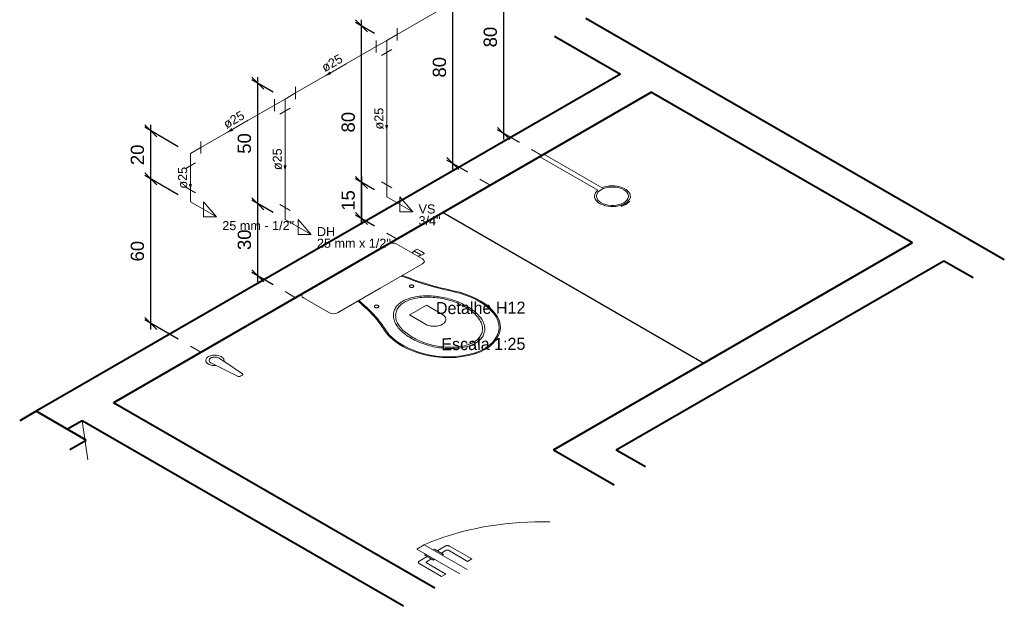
# Model space of a CAD drawing. Header units: millimetres. Extents: x 26 to 1362, y 24 to 358.
# Tile 140 of 256: x 738 to 754, y 256 to 266. Entities that reach past the tile are written whole.
import ezdxf

# ---------------------------------------------------------------- set-up
doc = ezdxf.new("R2010")
doc.units = ezdxf.units.MM
doc.linetypes.add('HIDDEN2', pattern=[4.7625, 3.175, -1.5875])
for name, color, linetype, lineweight in [('AF-Condutos', 4, 'Continuous', 5), ('AF-Conexões', 9, 'Continuous', 5), ('AF-Sentido conduto', 9, 'Continuous', 5), ('AF-Textos conduto', 7, 'Continuous', 5), ('Cotas', 1, 'Continuous', 5), ('MB_ALVENARIA', 7, 'Continuous', 40), ('MB_ESQUADRIA', 7, 'Continuous', 5), ('MB_MOBILIÁRIO', 8, 'Continuous', 13), ('MB_TEXTO_0', 7, 'Continuous', 13), ('Nível 1', 7, 'Continuous', 5), ('Texto da cota', 7, 'Continuous', 5), ('Textos', 7, 'Continuous', 5)]:
    doc.layers.add(name, color=color, linetype=linetype, lineweight=lineweight)
doc.layers.add('ARQ-PISO', color=8, linetype='Continuous')
doc.styles.add('arial', font='arial.ttf')
doc.styles.add('AVANT', font='txt')
doc.styles.get("Standard").update_dxf_attribs({"font": 'arial.ttf'})
doc.dimstyles.new('UM_25.000000', dxfattribs={"dimtxt": 0.18, "dimasz": 0.2, "dimexe": 0.1, "dimexo": 0.2, "dimgap": 0, "dimtad": 1, "dimtih": 1, "dimtoh": 1, "dimdec": 1, "dimlfac": 25, "dimzin": 0, "dimdsep": 46, "dimtxsty": 'Standard', "dimcen": 0.09, "dimdle": 0.1, "dimadec": 1, "dimazin": 2, "dimtfac": 1, "dimtdec": 4, "dimtofl": 0, "dimtmove": 0, "dimatfit": 3, "dimfxl": 1, "dimtolj": 1, "dimarcsym": 0})

# ---------------------------------------------------------------- blocks, each defined once
blk = doc.blocks.new('_Oblique')
at = {"color": 0, "linetype": 'ByBlock', "lineweight": -2}
blk.add_line((-0.5, -0.5), (0.5, 0.5), dxfattribs=at)
blk = doc.blocks.new('*D381')
at = {"layer": 'Cotas', "color": 0, "lineweight": -2, "transparency": 16777216}
for p, q in [((743.612, 263.26), (743.296, 263.443)), ((743.396, 263.485), (743.396, 262.685)), ((743.612, 262.66), (743.296, 262.843))]:
    blk.add_line(p, q, dxfattribs=at)
at = {"layer": 'DEFPOINTS', "color": 0, "transparency": 16777216}
for p in [(743.812, 263.145), (743.396, 262.785), (743.812, 262.545)]:
    blk.add_point(p, dxfattribs=at)
at = {"layer": 'Cotas', "color": 0, "lineweight": -2, "transparency": 16777216, "xscale": 0.2, "yscale": 0.2, "zscale": 0.2}
for p, rotation in [((743.396, 263.385), 90), ((743.396, 262.785), 270)]:
    blk.add_blockref('_Oblique', p, dxfattribs=dict(at, rotation=rotation))
blk = doc.blocks.new('*D382')
at = {"layer": 'Cotas', "color": 0, "lineweight": -2, "transparency": 16777216}
for p, q in [((743.612, 265.86), (743.296, 266.043)), ((743.396, 262.685), (743.396, 266.085)), ((743.612, 262.66), (743.296, 262.843))]:
    blk.add_line(p, q, dxfattribs=at)
at = {"layer": 'DEFPOINTS', "color": 0, "transparency": 16777216}
for p in [(743.396, 265.985), (743.812, 265.745), (743.812, 262.545)]:
    blk.add_point(p, dxfattribs=at)
at = {"layer": 'Cotas', "color": 0, "lineweight": -2, "transparency": 16777216, "xscale": 0.2, "yscale": 0.2, "zscale": 0.2}
for p, rotation in [((743.396, 265.985), 90), ((743.396, 262.785), 270)]:
    blk.add_blockref('_Oblique', p, dxfattribs=dict(at, rotation=rotation))
blk = doc.blocks.new('*D383')
at = {"layer": 'Cotas', "color": 0, "lineweight": -2, "transparency": 16777216}
for p, q in [((741.925, 262.886), (741.572, 263.09)), ((741.672, 261.732), (741.672, 263.132)), ((741.925, 261.686), (741.572, 261.89))]:
    blk.add_line(p, q, dxfattribs=at)
at = {"layer": 'DEFPOINTS', "color": 0, "transparency": 16777216}
for p in [(741.672, 263.032), (742.125, 262.771), (742.125, 261.571)]:
    blk.add_point(p, dxfattribs=at)
at = {"layer": 'Cotas', "color": 0, "lineweight": -2, "transparency": 16777216, "xscale": 0.2, "yscale": 0.2, "zscale": 0.2}
for p, rotation in [((741.672, 263.032), 90), ((741.672, 261.832), 270)]:
    blk.add_blockref('_Oblique', p, dxfattribs=dict(at, rotation=rotation))
blk = doc.blocks.new('*D384')
at = {"layer": 'Cotas', "color": 0, "lineweight": -2, "transparency": 16777216}
for p, q in [((741.925, 264.886), (741.572, 265.09)), ((741.672, 262.932), (741.672, 265.132)), ((741.925, 262.886), (741.572, 263.09))]:
    blk.add_line(p, q, dxfattribs=at)
at = {"layer": 'DEFPOINTS', "color": 0, "transparency": 16777216}
for p in [(741.672, 265.032), (742.125, 264.771), (742.125, 262.771)]:
    blk.add_point(p, dxfattribs=at)
at = {"layer": 'Cotas', "color": 0, "lineweight": -2, "transparency": 16777216, "xscale": 0.2, "yscale": 0.2, "zscale": 0.2}
for p, rotation in [((741.672, 265.032), 90), ((741.672, 263.032), 270)]:
    blk.add_blockref('_Oblique', p, dxfattribs=dict(at, rotation=rotation))
blk = doc.blocks.new('*D385')
at = {"layer": 'Cotas', "color": 0, "lineweight": -2, "transparency": 16777216}
for p, q in [((739.896, 260.943), (739.896, 263.543)), ((740.353, 263.179), (739.796, 263.501)), ((740.353, 260.779), (739.796, 261.101))]:
    blk.add_line(p, q, dxfattribs=at)
at = {"layer": 'DEFPOINTS', "color": 0, "transparency": 16777216}
for p in [(739.896, 263.443), (740.553, 263.063), (740.553, 260.663)]:
    blk.add_point(p, dxfattribs=at)
at = {"layer": 'Cotas', "color": 0, "lineweight": -2, "transparency": 16777216, "xscale": 0.2, "yscale": 0.2, "zscale": 0.2}
for p, rotation in [((739.896, 263.443), 90), ((739.896, 261.043), 270)]:
    blk.add_blockref('_Oblique', p, dxfattribs=dict(at, rotation=rotation))
blk = doc.blocks.new('*D386')
at = {"layer": 'Cotas', "color": 0, "lineweight": -2, "transparency": 16777216}
for p, q in [((740.353, 263.979), (739.796, 264.301)), ((739.896, 263.343), (739.896, 264.343)), ((740.353, 263.179), (739.796, 263.501))]:
    blk.add_line(p, q, dxfattribs=at)
at = {"layer": 'DEFPOINTS', "color": 0, "transparency": 16777216}
for p in [(739.896, 264.243), (740.553, 263.863), (740.553, 263.063)]:
    blk.add_point(p, dxfattribs=at)
at = {"layer": 'Cotas', "color": 0, "lineweight": -2, "transparency": 16777216, "xscale": 0.2, "yscale": 0.2, "zscale": 0.2}
for p, rotation in [((739.896, 264.243), 90), ((739.896, 263.443), 270)]:
    blk.add_blockref('_Oblique', p, dxfattribs=dict(at, rotation=rotation))
blk = doc.blocks.new('*D387')
at = {"layer": 'Cotas', "color": 0, "lineweight": -2, "transparency": 16777216}
for p, q in [((744.91, 263.598), (744.91, 266.998)), ((745.16, 266.754), (744.81, 266.956)), ((745.16, 263.554), (744.81, 263.756))]:
    blk.add_line(p, q, dxfattribs=at)
at = {"layer": 'DEFPOINTS', "color": 0, "transparency": 16777216}
for p in [(744.91, 266.898), (745.36, 266.638), (745.36, 263.438)]:
    blk.add_point(p, dxfattribs=at)
at = {"layer": 'Cotas', "color": 0, "lineweight": -2, "transparency": 16777216, "xscale": 0.2, "yscale": 0.2, "zscale": 0.2}
for p, rotation in [((744.91, 266.898), 90), ((744.91, 263.698), 270)]:
    blk.add_blockref('_Oblique', p, dxfattribs=dict(at, rotation=rotation))
blk = doc.blocks.new('*D390')
at = {"layer": 'Cotas', "color": 0, "lineweight": -2, "transparency": 16777216}
for p, q in [((745.755, 264.1), (745.755, 267.5)), ((746.017, 267.249), (745.655, 267.457)), ((746.017, 264.049), (745.655, 264.257))]:
    blk.add_line(p, q, dxfattribs=at)
at = {"layer": 'DEFPOINTS', "color": 0, "transparency": 16777216}
for p in [(745.755, 267.4), (746.217, 267.133), (746.217, 263.933)]:
    blk.add_point(p, dxfattribs=at)
at = {"layer": 'Cotas', "color": 0, "lineweight": -2, "transparency": 16777216, "xscale": 0.2, "yscale": 0.2, "zscale": 0.2}
for p, rotation in [((745.755, 267.4), 90), ((745.755, 264.2), 270)]:
    blk.add_blockref('_Oblique', p, dxfattribs=dict(at, rotation=rotation))

msp = doc.modelspace()

# ---------------------------------------------------------------- hatches: boundary and pattern name
at = {"layer": 'AF-Sentido conduto', "linetype": 'Continuous'}
for points in [[(742.7954, 265.1578), (742.892, 265.1836), (742.8661, 265.2285)], [(741.1659, 264.2169), (741.2625, 264.2428), (741.2366, 264.2877)], [(743.8123, 264.2449), (743.8382, 264.3415), (743.7864, 264.3415)], [(742.125, 263.5707), (742.1508, 263.6673), (742.0991, 263.6673)], [(740.5532, 263.2632), (740.5791, 263.3598), (740.5273, 263.3598)]]:
    msp.add_hatch(color=256, dxfattribs=at).paths.add_polyline_path(points)

# ---------------------------------------------------------------- linework, layer by layer
at = {"layer": 'AF-Condutos'}
for p, q in [((745.1869, 266.5385), (743.9855, 265.8449)), ((743.6391, 265.6449), (742.2982, 264.8707)), ((743.8123, 265.5449), (743.8123, 263.3449)), ((741.9517, 264.6707), (740.7264, 263.9632)), ((742.125, 264.5707), (742.125, 262.9707)), ((740.5532, 263.6632), (740.5532, 263.2632))]:
    msp.add_line(p, q, dxfattribs=at)
at = {"layer": 'AF-Conexões'}
for p, q in [((743.8123, 265.7449), (743.9855, 265.8449)), ((743.9855, 265.7449), (743.9855, 265.9449)), ((743.6391, 265.7449), (743.6391, 265.5449)), ((743.8123, 265.7449), (743.6391, 265.6449)), ((743.8123, 265.7449), (743.8123, 265.5449)), ((743.7257, 265.4949), (743.8989, 265.5949)), ((742.125, 264.7707), (742.2982, 264.8707)), ((742.2982, 264.7707), (742.2982, 264.9707)), ((741.9517, 264.7707), (741.9517, 264.5707)), ((742.125, 264.7707), (741.9517, 264.6707)), ((742.125, 264.7707), (742.125, 264.5707)), ((742.0383, 264.5207), (742.2116, 264.6207)), ((740.7264, 263.8632), (740.7264, 264.0632)), ((740.5532, 263.8632), (740.7264, 263.9632)), ((740.5532, 263.8632), (740.5532, 263.6632)), ((740.4666, 263.6132), (740.6398, 263.7132)), ((743.7257, 263.3949), (743.8989, 263.2949)), ((740.4666, 263.3132), (740.6398, 263.2132)), ((740.5532, 263.0632), (740.5532, 263.2632)), ((743.8123, 263.1449), (743.8123, 263.3449)), ((740.5532, 263.0632), (740.9862, 262.8132)), ((740.9862, 262.8132), (740.7697, 263.0632)), ((740.7697, 263.0632), (740.7697, 262.8132)), ((743.8123, 263.1449), (744.2453, 262.8949)), ((744.2453, 262.8949), (744.0288, 263.1449)), ((744.0288, 263.1449), (744.0288, 262.8949)), ((742.0383, 263.0207), (742.2116, 262.9207)), ((742.125, 262.7707), (742.125, 262.9707)), ((744.0288, 262.8949), (744.2453, 262.8949)), ((740.7697, 262.8132), (740.9862, 262.8132)), ((742.125, 262.7707), (742.558, 262.5207)), ((742.558, 262.5207), (742.3415, 262.7707)), ((742.3415, 262.7707), (742.3415, 262.5207)), ((742.3415, 262.5207), (742.558, 262.5207))]:
    msp.add_line(p, q, dxfattribs=at)
at = {"layer": 'AF-Sentido conduto'}
for points in [[(743.1418, 265.3578), (742.7954, 265.1578)], [(743.8123, 264.6449), (743.8123, 264.2449)], [(741.5123, 264.4169), (741.1659, 264.2169)], [(742.125, 263.9707), (742.125, 263.5707)], [(740.5532, 263.6632), (740.5532, 263.2632)]]:
    msp.add_lwpolyline(points, dxfattribs=at)
at = {"layer": 'ARQ-PISO'}
msp.add_line((744.7477, 262.8849), (749.0778, 260.3849), dxfattribs=at)
at = {"layer": 'MB_ALVENARIA'}
for p, q in [((747.1206, 266.1149), (754.0674, 262.1042)), ((746.601, 265.8149), (747.6922, 265.1849)), ((748.2118, 264.8849), (752.5419, 262.3849)), ((753.0615, 262.0849), (753.5478, 261.8042)), ((744.6104, 256.6442), (739.2744, 259.7249)), ((737.9927, 259.5849), (737.719, 259.4269)), ((738.8241, 259.1049), (737.9927, 259.5849)), ((744.0908, 256.3442), (738.7548, 259.4249)), ((738.5504, 258.9469), (738.8241, 259.1049)), ((746.5836, 258.9449), (747.5895, 258.3642)), ((747.6229, 258.9449), (748.1091, 258.6642))]:
    msp.add_line(p, q, dxfattribs=at)
for points in [[(747.6922, 265.1849), (737.9927, 259.5849)], [(748.2118, 264.8849), (739.2744, 259.7249)], [(748.2118, 264.8849), (739.2744, 259.7249), (739.2744, 259.7249)], [(746.5836, 258.9449), (752.5419, 262.3849)], [(747.6229, 258.9449), (753.0615, 262.0849)], [(738.7548, 259.4249), (738.5123, 259.2849)]]:
    msp.add_lwpolyline(points, dxfattribs=at)
at = {"layer": 'MB_ESQUADRIA', "linetype": 'Continuous'}
msp.add_line((738.8486, 258.7748), (738.7548, 259.4249), dxfattribs=at)
at = {"layer": 'MB_ESQUADRIA'}
for p, q in [((744.3148, 257.2949), (744.436, 257.3649)), ((744.436, 257.3649), (745.1474, 256.9542)), ((744.6515, 257.2674), (744.7854, 257.3447)), ((744.6515, 257.2674), (744.7854, 257.3447)), ((744.8547, 257.3447), (745.2252, 257.1306)), ((744.8547, 257.3447), (745.2252, 257.1306)), ((745.0262, 256.8842), (744.3148, 257.2949)), ((744.4862, 257.1721), (744.3523, 257.0949)), ((744.4862, 257.1721), (744.3523, 257.0949)), ((744.4647, 257.2099), (744.4427, 257.1972)), ((744.4647, 257.2099), (744.4427, 257.1972)), ((744.4427, 257.1972), (744.5903, 257.1119)), ((744.4427, 257.1972), (744.5903, 257.1119)), ((744.586, 257.2799), (744.608, 257.2926)), ((744.586, 257.2799), (744.608, 257.2926)), ((744.608, 257.2926), (744.7556, 257.2073)), ((744.608, 257.2926), (744.7556, 257.2073)), ((744.8027, 257.2747), (744.7207, 257.2274)), ((744.8027, 257.2747), (744.7207, 257.2274)), ((744.7556, 257.2073), (744.7336, 257.1946)), ((744.7556, 257.2073), (744.7336, 257.1946)), ((745.1558, 257.0906), (744.8373, 257.2747)), ((745.1558, 257.0906), (744.8373, 257.2747)), ((744.3522, 257.0549), (744.7227, 256.8408)), ((744.3522, 257.0549), (744.7227, 256.8408)), ((744.4735, 257.0848), (744.5554, 257.1321)), ((744.4735, 257.0848), (744.5554, 257.1321)), ((744.792, 256.8807), (744.4735, 257.0648)), ((744.792, 256.8807), (744.4735, 257.0648)), ((744.5903, 257.1119), (744.6123, 257.1246)), ((744.5903, 257.1119), (744.6123, 257.1246)), ((745.2252, 257.1306), (745.1558, 257.0906)), ((745.2252, 257.1306), (745.1558, 257.0906)), ((744.7227, 256.8408), (744.792, 256.8807)), ((744.7227, 256.8408), (744.792, 256.8807))]:
    msp.add_line(p, q, dxfattribs=at)
at = {"layer": 'MB_ESQUADRIA', "linetype": 'HIDDEN2'}
msp.add_lwpolyline([(746.5197, 257.7465), (746.3958, 257.7483), (746.2718, 257.7472), (746.148, 257.7434), (746.0246, 257.7368), (745.9017, 257.7274), (745.7795, 257.7152), (745.6583, 257.7003), (745.5381, 257.6827), (745.4192, 257.6624), (745.3018, 257.6395), (745.1861, 257.6139), (745.0721, 257.5857), (744.9602, 257.555), (744.8504, 257.5217), (744.7429, 257.4861), (744.6379, 257.448), (744.5356, 257.4076), (744.436, 257.3649), (744.436, 257.3649)], dxfattribs=at)
msp.add_lwpolyline([(746.5197, 257.7465), (746.3958, 257.7483), (746.2718, 257.7472), (746.148, 257.7434), (746.0246, 257.7368), (745.9017, 257.7274), (745.7795, 257.7152), (745.6583, 257.7003), (745.5381, 257.6827), (745.4192, 257.6624), (745.3018, 257.6395), (745.1861, 257.6139), (745.0721, 257.5857), (744.9602, 257.555), (744.8504, 257.5217), (744.7429, 257.4861), (744.6379, 257.448), (744.5356, 257.4076), (744.436, 257.3649), (744.436, 257.3649)], dxfattribs=at)
at = {"layer": 'MB_ESQUADRIA'}
for points in [[(744.8547, 257.3447), (744.8515, 257.3463), (744.8482, 257.3478), (744.8445, 257.3492), (744.8408, 257.3503), (744.8368, 257.3512), (744.8327, 257.352), (744.8286, 257.3525), (744.8243, 257.3528), (744.8201, 257.353), (744.8158, 257.3529), (744.8115, 257.3525), (744.8074, 257.352), (744.8033, 257.3513), (744.7994, 257.3503), (744.7956, 257.3492), (744.792, 257.3479), (744.7886, 257.3464), (744.7854, 257.3447)], [(744.8547, 257.3447), (744.8515, 257.3463), (744.8482, 257.3478), (744.8445, 257.3492), (744.8408, 257.3503), (744.8368, 257.3512), (744.8327, 257.352), (744.8286, 257.3525), (744.8243, 257.3528), (744.8201, 257.353), (744.8158, 257.3529), (744.8115, 257.3525), (744.8074, 257.352), (744.8033, 257.3513), (744.7994, 257.3503), (744.7956, 257.3492), (744.792, 257.3479), (744.7886, 257.3464), (744.7854, 257.3447)], [(744.8373, 257.2747), (744.834, 257.2763), (744.8303, 257.2775), (744.8263, 257.2783), (744.8221, 257.2788), (744.8179, 257.2788), (744.8137, 257.2783), (744.8096, 257.2775), (744.8059, 257.2763), (744.8027, 257.2747)], [(744.8373, 257.2747), (744.834, 257.2763), (744.8303, 257.2775), (744.8263, 257.2783), (744.8221, 257.2788), (744.8179, 257.2788), (744.8137, 257.2783), (744.8096, 257.2775), (744.8059, 257.2763), (744.8027, 257.2747)], [(744.3523, 257.0949), (744.3494, 257.093), (744.3468, 257.0911), (744.3445, 257.089), (744.3425, 257.0868), (744.3409, 257.0845), (744.3396, 257.0822), (744.3387, 257.0798), (744.3381, 257.0773), (744.3379, 257.0749), (744.3381, 257.0724), (744.3386, 257.07), (744.3396, 257.0675), (744.3409, 257.0652), (744.3425, 257.0629), (744.3445, 257.0607), (744.3468, 257.0586), (744.3494, 257.0567), (744.3522, 257.0549)], [(744.3523, 257.0949), (744.3494, 257.093), (744.3468, 257.0911), (744.3445, 257.089), (744.3425, 257.0868), (744.3409, 257.0845), (744.3396, 257.0822), (744.3387, 257.0798), (744.3381, 257.0773), (744.3379, 257.0749), (744.3381, 257.0724), (744.3386, 257.07), (744.3396, 257.0675), (744.3409, 257.0652), (744.3425, 257.0629), (744.3445, 257.0607), (744.3468, 257.0586), (744.3494, 257.0567), (744.3522, 257.0549)], [(744.4735, 257.0848), (744.4708, 257.0829), (744.4686, 257.0808), (744.4672, 257.0785), (744.4664, 257.0761), (744.4664, 257.0736), (744.4672, 257.0712), (744.4686, 257.0689), (744.4707, 257.0667), (744.4735, 257.0648)], [(744.4735, 257.0848), (744.4708, 257.0829), (744.4686, 257.0808), (744.4672, 257.0785), (744.4664, 257.0761), (744.4664, 257.0736), (744.4672, 257.0712), (744.4686, 257.0689), (744.4707, 257.0667), (744.4735, 257.0648)]]:
    msp.add_lwpolyline(points, dxfattribs=at)
at = {"layer": 'MB_MOBILIÁRIO'}
for p, q in [((746.3549, 263.8128), (746.4242, 263.8528)), ((747.3184, 263.2566), (746.3549, 263.8128)), ((747.3877, 263.2966), (746.4242, 263.8528)), ((747.8504, 263.0692), (747.8246, 263.077)), ((747.7006, 263.0049), (747.7138, 262.9905)), ((747.7937, 263.0221), (747.7713, 263.0351)), ((747.7937, 263.0221), (747.7713, 263.0351)), ((743.8416, 262.3618), (742.4306, 261.5471)), ((741.0385, 260.462), (741.1065, 260.4161)), ((740.9035, 260.3841), (740.9832, 260.3447)), ((740.9832, 260.3447), (741.3487, 260.1641)), ((741.1105, 260.4172), (741.4195, 260.205)), ((741.4182, 260.1858), (741.3819, 260.1649))]:
    msp.add_line(p, q, dxfattribs=at)
for points in [[(747.3184, 263.2566), (747.2954, 263.2347), (747.2783, 263.2112), (747.2674, 263.1864), (747.263, 263.1609), (747.2652, 263.1354), (747.274, 263.1103), (747.2891, 263.0863), (747.3102, 263.0638), (747.3368, 263.0433), (747.3684, 263.0254), (747.4042, 263.0104), (747.4436, 262.9986), (747.4855, 262.9903), (747.529, 262.9857), (747.5733, 262.9849), (747.6173, 262.9879), (747.66, 262.9946), (747.7006, 263.0049)], [(747.3732, 263.0484), (747.4086, 263.0313), (747.4487, 263.0179), (747.4921, 263.0088), (747.5376, 263.0042), (747.5838, 263.0042), (747.6294, 263.0088), (747.6728, 263.0179), (747.7128, 263.0313), (747.7482, 263.0484), (747.7779, 263.0689), (747.8011, 263.092), (747.8169, 263.1171), (747.8249, 263.1433), (747.8249, 263.17), (747.8169, 263.1963), (747.8011, 263.2214), (747.7779, 263.2445), (747.7482, 263.2649), (747.7128, 263.2821), (747.6728, 263.2954), (747.6294, 263.3046), (747.5838, 263.3092), (747.5376, 263.3092), (747.4921, 263.3046), (747.4487, 263.2954), (747.4086, 263.2821), (747.3732, 263.2649), (747.3435, 263.2445), (747.3204, 263.2214), (747.3046, 263.1963), (747.2966, 263.17), (747.2966, 263.1433), (747.3046, 263.1171), (747.3204, 263.092), (747.3435, 263.0689), (747.3732, 263.0484)], [(747.8246, 263.077), (747.8421, 263.1004), (747.8534, 263.1251), (747.8583, 263.1504), (747.8567, 263.1759), (747.8485, 263.201), (747.834, 263.2251), (747.8134, 263.2476), (747.7873, 263.2682), (747.7563, 263.2864), (747.7209, 263.3016), (747.682, 263.3137), (747.6404, 263.3223), (747.5971, 263.3273), (747.5529, 263.3286), (747.509, 263.326), (747.4662, 263.3197), (747.4254, 263.3098), (747.3877, 263.2966)], [(747.7006, 263.0049), (747.7178, 263.0106), (747.7343, 263.017), (747.75, 263.024), (747.7649, 263.0315), (747.7789, 263.0397), (747.7919, 263.0483), (747.8039, 263.0574), (747.8148, 263.067), (747.8246, 263.077)], [(747.8508, 263.0669), (747.8426, 263.0629), (747.8348, 263.0585), (747.8274, 263.054), (747.8205, 263.0491), (747.8141, 263.0441), (747.8082, 263.0389), (747.8029, 263.0335), (747.798, 263.0279), (747.7937, 263.0221)], [(747.8508, 263.0669), (747.851, 263.067), (747.8512, 263.0671), (747.8513, 263.0673), (747.8514, 263.0674), (747.8515, 263.0675), (747.8516, 263.0677), (747.8517, 263.0678), (747.8517, 263.068), (747.8517, 263.0681), (747.8516, 263.0683), (747.8515, 263.0684), (747.8515, 263.0686), (747.8513, 263.0687), (747.8512, 263.0688), (747.851, 263.0689), (747.8508, 263.069), (747.8506, 263.0691), (747.8504, 263.0692)], [(747.7138, 262.9905), (747.7139, 262.9904), (747.7141, 262.9903), (747.7143, 262.9902), (747.7145, 262.9901), (747.7147, 262.99), (747.7149, 262.9899), (747.7152, 262.9899), (747.7154, 262.9898), (747.7157, 262.9898), (747.7159, 262.9898), (747.7162, 262.9898), (747.7164, 262.9898), (747.7167, 262.9899), (747.7169, 262.9899), (747.7171, 262.99), (747.7174, 262.9901), (747.7176, 262.9902), (747.7177, 262.9903)], [(747.7937, 263.0221), (747.7841, 263.0197), (747.7746, 263.017), (747.7654, 263.014), (747.7566, 263.0107), (747.748, 263.0072), (747.7399, 263.0033), (747.7321, 262.9992), (747.7247, 262.9949), (747.7177, 262.9903)], [(743.8416, 262.3618), (743.8416, 262.3618), (743.8738, 262.3747), (743.911, 262.3789), (743.9482, 262.3747), (743.9804, 262.3618), (744.4094, 262.1141), (744.4094, 262.1141), (744.4318, 262.0955), (744.4392, 262.074), (744.4318, 262.0525), (744.4094, 262.0339), (743.7052, 261.6273)], [(744.3896, 262.1771), (744.4417, 262.2071), (744.3797, 262.2429), (744.3177, 262.2787), (744.2656, 262.2487), (744.2755, 262.2429), (744.2309, 262.2172)], [(744.2755, 262.2429), (744.3797, 262.1828)], [(744.3797, 262.1828), (744.335, 262.157)], [(744.3896, 262.1771), (744.3797, 262.1828)], [(744.0623, 261.8306), (744.0623, 261.8306), (744.0591, 261.8317)], [(744.0623, 261.8306), (744.1251, 261.8056), (744.1888, 261.7813), (744.2534, 261.7578), (744.3188, 261.7351), (744.3849, 261.7131), (744.4519, 261.6919), (744.5195, 261.6714), (744.5879, 261.6518), (744.6569, 261.633)], [(744.0757, 261.8416), (744.1381, 261.8167), (744.2014, 261.7926), (744.2656, 261.7692), (744.3306, 261.7466), (744.3963, 261.7248), (744.4628, 261.7037), (744.5301, 261.6834), (744.598, 261.6639), (744.6666, 261.6452)], [(742.4306, 261.5471), (742.4306, 261.5471), (742.4083, 261.5285), (742.4033, 261.5085), (742.4108, 261.487), (742.4331, 261.4684), (742.8621, 261.2207), (742.8621, 261.2207), (742.8943, 261.2078), (742.9315, 261.2035), (742.9662, 261.2064), (742.9985, 261.2193), (743.7052, 261.6273)], [(744.2011, 261.6459), (744.2061, 261.6436), (744.2116, 261.6417), (744.2176, 261.6404), (744.224, 261.6398), (744.2304, 261.6398), (744.2367, 261.6404), (744.2427, 261.6417), (744.2483, 261.6436), (744.2532, 261.6459), (744.2573, 261.6488), (744.2605, 261.652), (744.2627, 261.6555), (744.2639, 261.6591), (744.2639, 261.6628), (744.2627, 261.6665), (744.2605, 261.67), (744.2573, 261.6732), (744.2532, 261.676), (744.2483, 261.6784), (744.2427, 261.6802), (744.2367, 261.6815), (744.2304, 261.6821), (744.224, 261.6821), (744.2176, 261.6815), (744.2116, 261.6802), (744.2061, 261.6784), (744.2011, 261.676), (744.197, 261.6732), (744.1938, 261.67), (744.1916, 261.6665), (744.1905, 261.6628), (744.1905, 261.6591), (744.1916, 261.6555), (744.1938, 261.652), (744.197, 261.6488), (744.2011, 261.6459)], [(744.6569, 261.633), (744.6987, 261.623), (744.7404, 261.613), (744.7822, 261.603), (744.824, 261.5931), (744.8658, 261.5831), (744.9076, 261.5731), (744.9494, 261.5632), (744.9912, 261.5532), (745.0331, 261.5433)], [(744.6666, 261.6452), (744.7083, 261.6352), (744.75, 261.6253), (744.7916, 261.6153), (744.8333, 261.6053), (744.875, 261.5954), (744.9167, 261.5855), (744.9585, 261.5755), (745.0002, 261.5656), (745.0419, 261.5557)], [(743.6743, 261.0723), (743.6419, 261.1119), (743.6081, 261.1511), (743.5729, 261.1899), (743.5364, 261.2283), (743.4986, 261.2663), (743.4594, 261.3038), (743.4189, 261.3408), (743.3771, 261.3774), (743.3341, 261.4134)], [(743.3531, 261.4212), (743.3531, 261.4212), (743.3513, 261.423)], [(743.6954, 261.0779), (743.6628, 261.1177), (743.6288, 261.1572), (743.5934, 261.1962), (743.5567, 261.2349), (743.5186, 261.2731), (743.4792, 261.3108), (743.4384, 261.3481), (743.3964, 261.3849), (743.3531, 261.4212)], [(744.0796, 261.4111), (744.0999, 261.4222), (744.1211, 261.4326), (744.1433, 261.4423), (744.1665, 261.4513), (744.1904, 261.4595), (744.2151, 261.467), (744.2404, 261.4737), (744.2664, 261.4795), (744.2928, 261.4846), (744.2928, 261.4846), (744.2928, 261.4846), (744.2928, 261.4846), (744.3242, 261.4895), (744.356, 261.4936), (744.3881, 261.4968), (744.4204, 261.4992), (744.4529, 261.5007), (744.4854, 261.5013), (744.518, 261.5011), (744.5505, 261.4999), (744.5829, 261.4979), (744.5829, 261.4979), (744.5829, 261.4979), (744.5829, 261.4979), (744.6161, 261.495), (744.6492, 261.4913), (744.682, 261.4869), (744.7145, 261.4818), (744.7466, 261.476), (744.7783, 261.4695), (744.8095, 261.4622), (744.8402, 261.4543), (744.8704, 261.4457), (744.8704, 261.4457), (744.8704, 261.4457), (744.8704, 261.4457), (744.9037, 261.4353), (744.9364, 261.4243), (744.9684, 261.4126), (744.9997, 261.4003), (745.0302, 261.3874), (745.06, 261.3739), (745.089, 261.3599), (745.1171, 261.3452), (745.1443, 261.33), (745.1443, 261.33), (745.1443, 261.33), (745.1443, 261.33), (745.1706, 261.3143), (745.1959, 261.2981), (745.2203, 261.2814), (745.2437, 261.2642), (745.2661, 261.2465), (745.2874, 261.2285), (745.3076, 261.21), (745.3267, 261.1911), (745.3446, 261.1719), (745.3446, 261.1719), (745.3446, 261.1719), (745.3446, 261.1719), (745.3595, 261.1545), (745.3733, 261.1367), (745.3858, 261.1187), (745.3971, 261.1004), (745.4072, 261.0819), (745.4161, 261.0631), (745.4237, 261.0442), (745.43, 261.0251), (745.435, 261.0059), (745.435, 261.0059), (745.435, 261.0059), (745.435, 261.0059), (745.4385, 260.9872), (745.4405, 260.9684), (745.441, 260.9496), (745.4399, 260.9308), (745.4373, 260.9121), (745.4332, 260.8934), (745.4276, 260.8749), (745.4205, 260.8566), (745.4119, 260.8384), (745.4119, 260.8384), (745.4119, 260.8384), (745.4119, 260.8384), (745.4032, 260.8232), (745.3931, 260.8082), (745.3815, 260.7935), (745.3686, 260.7793), (745.3543, 260.7655), (745.3388, 260.7521), (745.3219, 260.7393), (745.3039, 260.727), (745.2848, 260.7154), (745.2848, 260.7154), (745.2848, 260.7154), (745.2848, 260.7154), (745.2645, 260.7043), (745.2433, 260.6939), (745.2211, 260.6842), (745.198, 260.6752), (745.174, 260.667), (745.1494, 260.6595), (745.124, 260.6528), (745.0981, 260.647), (745.0716, 260.6419), (745.0716, 260.6419), (745.0716, 260.6419), (745.0716, 260.6419), (745.0402, 260.637), (745.0084, 260.6329), (744.9763, 260.6296), (744.944, 260.6273), (744.9115, 260.6258), (744.879, 260.6252), (744.8464, 260.6254), (744.8139, 260.6266), (744.7816, 260.6286), (744.7816, 260.6286), (744.7816, 260.6286), (744.7816, 260.6286), (744.7483, 260.6315), (744.7152, 260.6352), (744.6824, 260.6396), (744.65, 260.6447), (744.6179, 260.6505), (744.5862, 260.657), (744.5549, 260.6643), (744.5242, 260.6722), (744.494, 260.6808), (744.494, 260.6808), (744.494, 260.6808), (744.494, 260.6808), (744.4607, 260.6912), (744.428, 260.7022), (744.396, 260.7139), (744.3647, 260.7262), (744.3342, 260.7391), (744.3044, 260.7526), (744.2755, 260.7666), (744.2474, 260.7813), (744.2201, 260.7965), (744.2201, 260.7965), (744.2201, 260.7965), (744.2201, 260.7965), (744.1938, 260.8122), (744.1685, 260.8284), (744.1441, 260.8451), (744.1207, 260.8623), (744.0984, 260.8799), (744.0771, 260.898), (744.0568, 260.9165), (744.0377, 260.9354), (744.0198, 260.9546), (744.0198, 260.9546), (744.0198, 260.9546), (744.0198, 260.9546), (744.0049, 260.972), (743.9911, 260.9898), (743.9786, 261.0078), (743.9673, 261.0261), (743.9572, 261.0446), (743.9483, 261.0634), (743.9408, 261.0823), (743.9344, 261.1014), (743.9294, 261.1206), (743.9294, 261.1206), (743.9294, 261.1206), (743.9294, 261.1206), (743.9259, 261.1393), (743.9239, 261.1581), (743.9234, 261.1769), (743.9245, 261.1957), (743.9271, 261.2144), (743.9312, 261.233), (743.9368, 261.2516), (743.9439, 261.2699), (743.9525, 261.2881), (743.9525, 261.2881), (743.9525, 261.2881), (743.9525, 261.2881), (743.9612, 261.3033), (743.9713, 261.3183), (743.9829, 261.333), (743.9958, 261.3472), (744.0101, 261.361), (744.0257, 261.3744), (744.0425, 261.3872), (744.0605, 261.3995), (744.0796, 261.4111), (744.0796, 261.4111), (744.0796, 261.4111)], [(744.1078, 261.3949), (744.1267, 261.4052), (744.1466, 261.4149), (744.1674, 261.424), (744.189, 261.4324), (744.2113, 261.4401), (744.2344, 261.4471), (744.2581, 261.4534), (744.2824, 261.4588), (744.3071, 261.4635), (744.3071, 261.4635), (744.3071, 261.4635), (744.3071, 261.4635), (744.3369, 261.4682), (744.367, 261.4721), (744.3974, 261.4752), (744.428, 261.4774), (744.4587, 261.4788), (744.4896, 261.4794), (744.5204, 261.4792), (744.5512, 261.4781), (744.5819, 261.4762), (744.5819, 261.4762), (744.5819, 261.4762), (744.5819, 261.4762), (744.6136, 261.4734), (744.6451, 261.4699), (744.6764, 261.4657), (744.7074, 261.4608), (744.738, 261.4553), (744.7683, 261.449), (744.7981, 261.4421), (744.8274, 261.4346), (744.8562, 261.4264), (744.8562, 261.4264), (744.8562, 261.4264), (744.8562, 261.4264), (744.8881, 261.4164), (744.9195, 261.4058), (744.9502, 261.3946), (744.9802, 261.3828), (745.0095, 261.3705), (745.0381, 261.3575), (745.0659, 261.344), (745.0928, 261.33), (745.1189, 261.3154), (745.1189, 261.3154), (745.1189, 261.3154), (745.1189, 261.3154), (745.1442, 261.3003), (745.1685, 261.2847), (745.1919, 261.2687), (745.2143, 261.2522), (745.2358, 261.2353), (745.2562, 261.218), (745.2756, 261.2002), (745.2939, 261.1821), (745.3112, 261.1637), (745.3112, 261.1637), (745.3112, 261.1637), (745.3112, 261.1637), (745.3254, 261.1471), (745.3385, 261.1301), (745.3504, 261.1129), (745.3612, 261.0955), (745.3709, 261.0778), (745.3793, 261.0599), (745.3865, 261.0418), (745.3926, 261.0236), (745.3974, 261.0053), (745.3974, 261.0053), (745.3974, 261.0053), (745.3974, 261.0053), (745.4007, 260.9876), (745.4026, 260.9698), (745.403, 260.952), (745.402, 260.9342), (745.3996, 260.9165), (745.3957, 260.8988), (745.3904, 260.8813), (745.3836, 260.8639), (745.3755, 260.8467), (745.3755, 260.8467), (745.3755, 260.8467), (745.3755, 260.8467), (745.3674, 260.8324), (745.3579, 260.8184), (745.3471, 260.8047), (745.335, 260.7914), (745.3216, 260.7785), (745.3071, 260.766), (745.2914, 260.754), (745.2745, 260.7425), (745.2566, 260.7316), (745.2566, 260.7316), (745.2566, 260.7316), (745.2566, 260.7316), (745.2377, 260.7213), (745.2178, 260.7115), (745.1971, 260.7025), (745.1754, 260.6941), (745.1531, 260.6864), (745.13, 260.6794), (745.1063, 260.6731), (745.082, 260.6677), (745.0573, 260.663), (745.0573, 260.663), (745.0573, 260.663), (745.0573, 260.663), (745.0275, 260.6583), (744.9974, 260.6544), (744.967, 260.6513), (744.9364, 260.6491), (744.9057, 260.6477), (744.8748, 260.6471), (744.844, 260.6473), (744.8132, 260.6484), (744.7825, 260.6503), (744.7825, 260.6503), (744.7825, 260.6503), (744.7825, 260.6503), (744.7508, 260.6531), (744.7193, 260.6566), (744.688, 260.6608), (744.657, 260.6656), (744.6264, 260.6712), (744.5961, 260.6774), (744.5664, 260.6843), (744.537, 260.6919), (744.5082, 260.7001), (744.5082, 260.7001), (744.5082, 260.7001), (744.5082, 260.7001), (744.4763, 260.7101), (744.4449, 260.7207), (744.4142, 260.7318), (744.3842, 260.7436), (744.3549, 260.756), (744.3263, 260.769), (744.2986, 260.7825), (744.2716, 260.7965), (744.2455, 260.8111), (744.2455, 260.8111), (744.2455, 260.8111), (744.2455, 260.8111), (744.2202, 260.8262), (744.1959, 260.8417), (744.1725, 260.8578), (744.1501, 260.8743), (744.1286, 260.8912), (744.1082, 260.9085), (744.0888, 260.9263), (744.0705, 260.9444), (744.0532, 260.9628), (744.0532, 260.9628), (744.0532, 260.9628), (744.0532, 260.9628), (744.039, 260.9794), (744.0259, 260.9964), (744.014, 261.0136), (744.0032, 261.031), (743.9935, 261.0487), (743.9851, 261.0666), (743.9779, 261.0846), (743.9718, 261.1028), (743.967, 261.1212), (743.967, 261.1212), (743.967, 261.1212), (743.967, 261.1212), (743.9637, 261.1389), (743.9618, 261.1567), (743.9614, 261.1745), (743.9624, 261.1923), (743.9648, 261.21), (743.9687, 261.2277), (743.974, 261.2452), (743.9808, 261.2626), (743.9889, 261.2798), (743.9889, 261.2798), (743.9889, 261.2798), (743.9889, 261.2798), (743.997, 261.2941), (744.0065, 261.3081), (744.0173, 261.3218), (744.0294, 261.3351), (744.0428, 261.348), (744.0573, 261.3605), (744.073, 261.3725), (744.0899, 261.384), (744.1078, 261.3949), (744.1078, 261.3949), (744.1078, 261.3949)], [(745.628, 261.1508), (745.59, 261.206), (745.544, 261.2591), (745.4904, 261.3097), (745.4295, 261.3576), (745.3617, 261.4023), (745.2877, 261.4435), (745.2078, 261.4809), (745.1227, 261.5142), (745.0331, 261.5433)], [(745.6499, 261.1552), (745.6106, 261.2114), (745.5634, 261.2655), (745.5084, 261.3171), (745.4461, 261.3659), (745.3769, 261.4114), (745.3013, 261.4535), (745.2199, 261.4917), (745.1332, 261.5259), (745.0419, 261.5557)], [(743.6184, 261.3095), (743.6233, 261.3071), (743.6289, 261.3053), (743.6349, 261.304), (743.6412, 261.3033), (743.6477, 261.3033), (743.654, 261.304), (743.66, 261.3053), (743.6656, 261.3071), (743.6705, 261.3095), (743.6746, 261.3123), (743.6778, 261.3155), (743.68, 261.319), (743.6811, 261.3227), (743.6811, 261.3264), (743.68, 261.33), (743.6778, 261.3335), (743.6746, 261.3367), (743.6705, 261.3396), (743.6656, 261.3419), (743.66, 261.3438), (743.654, 261.3451), (743.6477, 261.3457), (743.6412, 261.3457), (743.6349, 261.3451), (743.6289, 261.3438), (743.6233, 261.3419), (743.6184, 261.3396), (743.6143, 261.3367), (743.6111, 261.3335), (743.6089, 261.33), (743.6078, 261.3264), (743.6078, 261.3227), (743.6089, 261.319), (743.6111, 261.3155), (743.6143, 261.3123), (743.6184, 261.3095)], [(744.459, 261.0289), (744.1912, 261.1835), (744.3326, 261.2651)], [(744.7392, 261.1907), (744.4714, 261.3453), (744.3301, 261.2637)], [(744.459, 261.0289), (744.4855, 261.0161), (744.5154, 261.0061), (744.5479, 260.9993), (744.5819, 260.9958), (744.6164, 260.9958), (744.6504, 260.9993), (744.6829, 261.0061), (744.7128, 261.0161), (744.7392, 261.0289), (744.7614, 261.0442), (744.7787, 261.0614), (744.7905, 261.0802), (744.7965, 261.0998), (744.7965, 261.1197), (744.7905, 261.1394), (744.7787, 261.1581), (744.7614, 261.1754), (744.7392, 261.1907)], [(745.4435, 260.6266), (745.5111, 260.6752), (745.5683, 260.7281), (745.6142, 260.7845), (745.6481, 260.8437), (745.6696, 260.9048), (745.6784, 260.9669), (745.6743, 261.0292), (745.6574, 261.0908), (745.628, 261.1508)], [(745.4607, 260.6176), (745.5301, 260.6674), (745.5887, 260.7217), (745.6358, 260.7795), (745.6706, 260.8402), (745.6926, 260.9029), (745.7016, 260.9666), (745.6974, 261.0305), (745.6801, 261.0937), (745.6499, 261.1552)], [(743.8292, 260.8556), (743.8121, 260.8797), (743.7949, 260.9038), (743.7777, 260.9278), (743.7605, 260.9519), (743.7433, 260.976), (743.726, 261.0001), (743.7088, 261.0241), (743.6915, 261.0482), (743.6743, 261.0723)], [(743.8507, 260.8607), (743.8335, 260.8848), (743.8163, 260.909), (743.7991, 260.9331), (743.7818, 260.9572), (743.7645, 260.9814), (743.7473, 261.0055), (743.73, 261.0296), (743.7127, 261.0537), (743.6954, 261.0779)], [(743.8292, 260.8556), (743.8809, 260.8028), (743.9401, 260.7528), (744.0063, 260.7058), (744.0791, 260.6622), (744.1581, 260.6222), (744.2425, 260.5863), (744.3319, 260.5545), (744.4256, 260.5272), (744.5229, 260.5045)], [(743.8507, 260.8607), (743.901, 260.8089), (743.9588, 260.7598), (744.0236, 260.7137), (744.095, 260.6709), (744.1724, 260.6318), (744.2553, 260.5967), (744.343, 260.5657), (744.435, 260.5391), (744.5306, 260.5172)], [(744.5229, 260.5045), (744.6295, 260.4871), (744.7389, 260.4771), (744.8496, 260.4747), (744.9599, 260.4799), (745.0685, 260.4926), (745.1736, 260.5127), (745.2739, 260.5399), (745.3678, 260.5737), (745.4541, 260.6138)], [(744.5306, 260.5172), (744.6345, 260.5002), (744.7411, 260.4905), (744.849, 260.4881), (744.9567, 260.4932), (745.0625, 260.5056), (745.165, 260.5252), (745.2628, 260.5517), (745.3544, 260.5847), (745.4385, 260.6237)], [(741.1105, 260.4172), (741.1119, 260.4293), (741.1105, 260.4413), (741.1061, 260.4532), (741.099, 260.4645), (741.0892, 260.4752), (741.0769, 260.4851), (741.0624, 260.4938), (741.046, 260.5013), (741.0279, 260.5074), (741.0086, 260.5121), (740.9883, 260.5151), (740.9674, 260.5165), (740.9465, 260.5162), (740.9258, 260.5142), (740.9058, 260.5107), (740.8868, 260.5055), (740.8693, 260.4989), (740.8535, 260.491), (740.8397, 260.4818), (740.8282, 260.4717), (740.8193, 260.4607), (740.8131, 260.4492), (740.8098, 260.4372), (740.8093, 260.4251), (740.8117, 260.4131), (740.8169, 260.4014), (740.8249, 260.3902), (740.8355, 260.3798), (740.8485, 260.3703), (740.8637, 260.3619), (740.8807, 260.3549), (740.8992, 260.3492), (740.9189, 260.3451), (740.9394, 260.3426), (740.9603, 260.3417), (740.9812, 260.3425)], [(741.0385, 260.462), (741.0306, 260.4675), (741.0216, 260.4723), (741.0116, 260.4765), (741.0007, 260.4798), (740.9892, 260.4824), (740.9772, 260.4841), (740.9649, 260.4848), (740.9525, 260.4847), (740.9403, 260.4837), (740.9285, 260.4818), (740.9171, 260.479), (740.9064, 260.4754), (740.8967, 260.471), (740.8879, 260.466), (740.8804, 260.4603), (740.8742, 260.4542), (740.8693, 260.4476), (740.866, 260.4408), (740.8642, 260.4337), (740.864, 260.4266), (740.8653, 260.4195), (740.8682, 260.4126), (740.8726, 260.4059), (740.8785, 260.3996), (740.8857, 260.3938), (740.8941, 260.3886), (740.9035, 260.3841)], [(741.3487, 260.1641), (741.352, 260.1628), (741.3556, 260.1617), (741.3595, 260.161), (741.3635, 260.1607), (741.3676, 260.1608), (741.3716, 260.1613), (741.3754, 260.1622), (741.3788, 260.1634), (741.3819, 260.1649)], [(741.4182, 260.1858), (741.4208, 260.1876), (741.4229, 260.1896), (741.4243, 260.1918), (741.4252, 260.1941), (741.4253, 260.1964), (741.4248, 260.1987), (741.4236, 260.201), (741.4218, 260.2031), (741.4195, 260.205)]]:
    msp.add_lwpolyline(points, dxfattribs=at)
at = {"layer": 'Nível 1'}
for p, q in [((746.3901, 263.8332), (746.2169, 263.9332)), ((745.5333, 263.3385), (745.3601, 263.4385)), ((743.9855, 262.4449), (743.8123, 262.5449)), ((742.2982, 261.4707), (742.125, 261.5707)), ((740.7264, 260.5632), (740.5532, 260.6632))]:
    msp.add_line(p, q, dxfattribs=at)

# ---------------------------------------------------------------- texts
at = {"layer": 'AF-Textos conduto', "char_height": 0.15, "width": 0.723721, "attachment_point": 8, "line_spacing_factor": 0.6, "style": 'arial'}
for insert, rotation in [((742.9434, 265.3015), 30.00007), ((741.3138, 264.3607), 30.00007), ((743.7618, 264.4449), 90.00021), ((742.0745, 263.7707), 90.00021), ((740.5027, 263.4632), 90.00021)]:
    msp.add_mtext('ø25', dxfattribs=dict(at, insert=insert, rotation=rotation))
at = {"layer": 'MB_TEXTO_0', "char_height": 0.2, "attachment_point": 9, "rotation": 0.3, "line_spacing_factor": 0.6, "style": 'AVANT'}
for s, insert, width in [('Detalhe H12', (746.1169, 261.2022), 4.669629), ('Escala 1:25', (746.1169, 260.6022), 4.389492)]:
    msp.add_mtext(s, dxfattribs=dict(at, insert=insert, width=width))
at = {"layer": 'Texto da cota', "char_height": 0.22, "width": 0.707383, "attachment_point": 8, "rotation": 90.00021, "line_spacing_factor": 0.9, "style": 'arial'}
for s, insert in [('80', (745.6452, 265.7997)), ('80', (744.8005, 265.298)), ('80', (743.2859, 264.3853)), ('50', (741.5618, 264.0323)), ('20', (739.7856, 263.8429)), ('15', (743.2859, 263.0853)), ('30', (741.5618, 262.4323)), ('60', (739.7856, 262.2429))]:
    msp.add_mtext(s, dxfattribs=dict(at, insert=insert))
at = {"layer": 'Textos', "char_height": 0.15, "attachment_point": 7, "line_spacing_factor": 0.6, "style": 'arial'}
for s, insert, width in [('VS', (744.3419, 262.8674), 0.560273), ('3/4"', (744.3419, 262.6724), 0.732949), ('25 mm - 1/2"', (741.0828, 262.5907), 2.389775), ('DH', (742.6546, 262.4932), 0.606621), ('25 mm x 1/2"', (742.6546, 262.2982), 2.459912)]:
    msp.add_mtext(s, dxfattribs=dict(at, insert=insert, width=width))

# ---------------------------------------------------------------- dimensions: what is measured, and where the dimension line sits
at = {"layer": 'Cotas'}
for base, p1, p2, picture, middle in [((745.7552, 267.3997), (746.2169, 263.9332), (746.2169, 267.1332), '*D390', (745.5352, 265.7997)), ((744.9105, 266.898), (745.3601, 263.4385), (745.3601, 266.6385), '*D387', (744.6905, 265.298)), ((743.3959, 265.9853), (743.8123, 262.5449), (743.8123, 265.7449), '*D382', (743.1759, 264.3853)), ((741.6718, 265.0323), (742.125, 262.7707), (742.125, 264.7707), '*D384', (741.4518, 264.0323)), ((739.8956, 264.2429), (740.5532, 263.0632), (740.5532, 263.8632), '*D386', (739.6756, 263.8429)), ((739.8956, 263.4429), (740.5532, 260.6632), (740.5532, 263.0632), '*D385', (739.6756, 262.2429)), ((743.3959, 262.7853), (743.8123, 263.1449), (743.8123, 262.5449), '*D381', (743.1759, 263.0853)), ((741.6718, 263.0323), (742.125, 261.5707), (742.125, 262.7707), '*D383', (741.4518, 262.4323))]:
    dim = msp.add_linear_dim(base=base, p1=p1, p2=p2, angle=90, text=' ', dimstyle='UM_25.000000', override={"dimtxt": 0.22, "dimasz": 0.2, "dimexe": 0.1, "dimexo": 0.2, "dimtad": 1, "dimtih": 0, "dimtoh": 0, "dimdec": 1, "dimlfac": 25, "dimzin": 8, "dimtxsty": 'arial', "dimblk": 'Oblique', "dimblk1": 'Oblique', "dimblk2": 'Oblique', "dimsah": 1, "dimdle": 0.1, "dimse1": 0, "dimse2": 0, "dimclrt": 256, "dimadec": 1, "dimazin": 3, "dimtmove": 2, "dimldrblk": 'Oblique'}, dxfattribs=at)
    dim.commit()
    dim.dimension.update_dxf_attribs({"geometry": picture, "text_midpoint": middle, "dimtype": 160, "text_rotation": 90})

doc.saveas('drawing.dxf')
